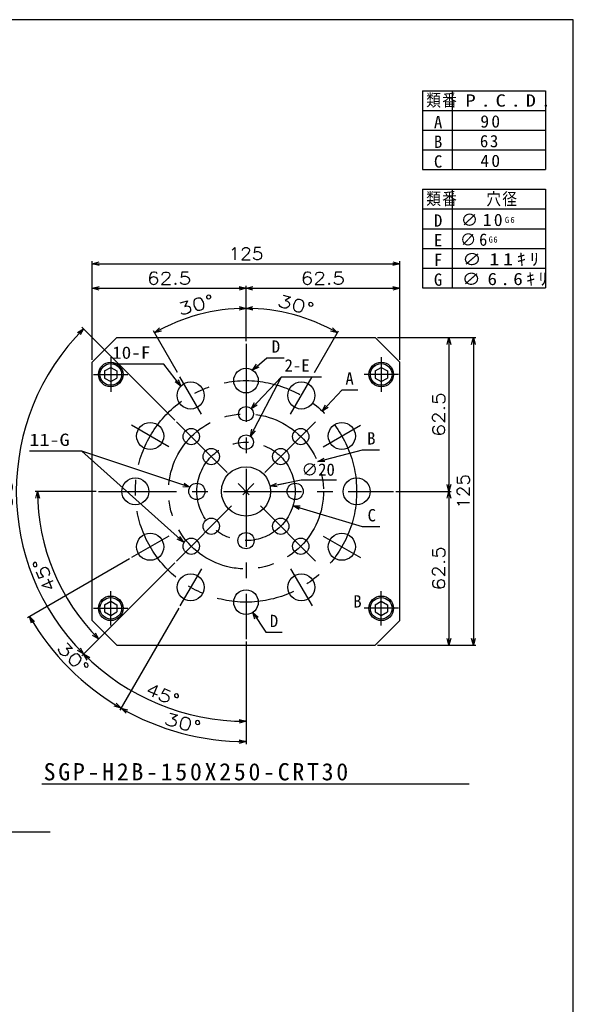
# Model space of a CAD drawing. Extents: x 0 to 1108, y 0 to 800.
# Tile 13 of 13: x 883 to 1108, y 400 to 800. Entities that reach past the tile are written whole.
import ezdxf

# ---------------------------------------------------------------- set-up
doc = ezdxf.new("R2010")
doc.units = 0
doc.linetypes.add('CENTER', pattern=[50.8, 31.75, -6.35, 6.35, -6.35])
doc.layers.get('0').update_dxf_attribs({"linetype": 'CONTINUOUS'})
doc.layers.get('DEFPOINTS').update_dxf_attribs({"linetype": 'CONTINUOUS'})
doc.layers.add('フレーム', color=151, linetype='CONTINUOUS')
doc.styles.add('MX_DIMTXSTY_2', font='txt.sh', dxfattribs={"width": 1.35, "bigfont": 'extfont'})
doc.styles.add('MX_DIMTXSTY_3', font='txt.sh', dxfattribs={"width": 1.2, "bigfont": 'extfont'})
doc.styles.add('MX_DIMTXSTY_4', font='txt.sh', dxfattribs={"width": 1.1, "bigfont": 'extfont'})
doc.styles.add('MX_DIMTXSTY_5', font='txt.sh', dxfattribs={"width": 1.25, "bigfont": 'extfont'})
doc.styles.add('MX_NOTE_STANDARD', font='txt.sh', dxfattribs={"bigfont": 'extfont'})
doc.dimstyles.new('MXDIMSTYLE', dxfattribs={"dimtxt": 2.5, "dimasz": 2.5, "dimexe": 1, "dimexo": 1, "dimgap": 1.6, "dimtad": 1, "dimdsep": 46, "dimtxsty": 'MX_NOTE_STANDARD', "dimblk1": 'OPEN30', "dimblk2": 'OPEN30', "dimsah": 1, "dimcen": 2.5, "dimadec": 0, "dimazin": 0, "dimtfac": 1, "dimtmove": 0, "dimatfit": 3, "dimldrblk": 'OPEN30', "dimfxl": 1, "dimtzin": 0, "dimarcsym": 0})

# ---------------------------------------------------------------- blocks, each defined once
blk = doc.blocks.new('_OPEN30')
at = {"color": 0, "linetype": 'ByBlock', "lineweight": -2}
for p, q in [((-1, 0.267949), (0, 0)), ((0, 0), (-1, -0.267949)), ((0, 0), (-1, 0))]:
    blk.add_line(p, q, dxfattribs=at)
blk = doc.blocks.new('*D5')
at = {"color": 22, "linetype": 'CONTINUOUS'}
for p, q in [((984.666493, 610.428496), (997.348156, 613.097896)), ((997.348156, 613.097896), (1011.710935, 613.097896)), ((984.666493, 610.428496), (990.880326, 611.736463))]:
    blk.add_line(p, q, dxfattribs=at)
at = {"layer": 'DEFPOINTS', "color": 0, "linetype": 'CONTINUOUS'}
for p in [(984.666493, 610.428496), (965.095365, 606.308912)]:
    blk.add_point(p, dxfattribs=at)
at = {"color": 22, "linetype": 'CONTINUOUS', "xscale": 2.77, "yscale": 2.77, "zscale": 2.77, "rotation": 191.886825}
blk.add_blockref('_OPEN30', (984.666493, 610.428496), dxfattribs=at)
at = {"color": 22, "linetype": 'CONTINUOUS', "insert": (1004.210935, 617.197896), "char_height": 5, "attachment_point": 5, "line_spacing_factor": 0.72}
blk.add_mtext('\\A1;∅20', dxfattribs=at)
blk = doc.blocks.new('_NONE')
at = {"color": 0, "linetype": 'ByBlock', "lineweight": -2}
blk.add_circle((0, 0), 0.25, dxfattribs=at)
blk = doc.blocks.new('*D7')
at = {"color": 22, "linetype": 'CONTINUOUS'}
for p, q in [((974.880929, 670.368704), (974.880929, 683.714528)), ((1002.75593, 656.649621), (1012.553841, 673.620101))]:
    blk.add_line(p, q, dxfattribs=at)
blk.add_arc((974.880929, 608.368704), 74.345824, 60, 90, dxfattribs=at)
at = {"layer": 'DEFPOINTS', "color": 0, "linetype": 'CONTINUOUS'}
for p in [(994.123044, 680.181255), (974.880929, 668.368704), (1001.75593, 654.91757), (974.880929, 608.368704)]:
    blk.add_point(p, dxfattribs=at)
at = {"color": 22, "linetype": 'CONTINUOUS', "xscale": 2.77, "yscale": 2.77, "zscale": 2.77}
for p, rotation in [((974.880929, 682.714528), 180), ((1012.053841, 672.754076), 330)]:
    blk.add_blockref('_OPEN30', p, dxfattribs=dict(at, rotation=rotation))
at = {"color": 22, "linetype": 'CONTINUOUS', "insert": (995.184202, 684.141551), "char_height": 5, "attachment_point": 5, "rotation": 345.00000507, "line_spacing_factor": 0.72, "style": 'MX_DIMTXSTY_2'}
blk.add_mtext('\\A1;30°', dxfattribs=at)
blk = doc.blocks.new('*D8')
at = {"color": 22, "linetype": 'CONTINUOUS'}
for p, q in [((974.880929, 670.368704), (974.880929, 683.714528)), ((947.005929, 656.649621), (937.208017, 673.620101))]:
    blk.add_line(p, q, dxfattribs=at)
blk.add_arc((974.880929, 608.368704), 74.345824, 90, 120, dxfattribs=at)
at = {"layer": 'DEFPOINTS', "color": 0, "linetype": 'CONTINUOUS'}
for p in [(955.638814, 680.181255), (974.880929, 668.368704), (948.005929, 654.91757), (974.880929, 608.368704)]:
    blk.add_point(p, dxfattribs=at)
at = {"color": 22, "linetype": 'CONTINUOUS', "xscale": 2.77, "yscale": 2.77, "zscale": 2.77}
blk.add_blockref('_OPEN30', (974.880929, 682.714528), dxfattribs=at)
at = {"color": 22, "linetype": 'CONTINUOUS', "xscale": 2.77, "yscale": 2.77, "zscale": 2.77, "rotation": 210}
blk.add_blockref('_OPEN30', (937.708017, 672.754076), dxfattribs=at)
at = {"color": 22, "linetype": 'CONTINUOUS', "insert": (954.577655, 684.141551), "char_height": 5, "attachment_point": 5, "rotation": 14.99999493, "line_spacing_factor": 0.72, "style": 'MX_DIMTXSTY_2'}
blk.add_mtext('\\A1;30°', dxfattribs=at)
blk = doc.blocks.new('*D9')
at = {"color": 22, "linetype": 'CONTINUOUS'}
for p, q in [((974.880929, 671.868704), (974.880929, 691.868704)), ((974.880929, 690.868704), (1037.380929, 690.868704)), ((1037.380929, 661.868704), (1037.380929, 691.868704))]:
    blk.add_line(p, q, dxfattribs=at)
at = {"layer": 'DEFPOINTS', "color": 0, "linetype": 'CONTINUOUS'}
for p in [(1037.380929, 690.868704), (974.880929, 670.868704), (1037.380929, 660.868704)]:
    blk.add_point(p, dxfattribs=at)
at = {"color": 22, "linetype": 'CONTINUOUS', "xscale": 2.77, "yscale": 2.77, "zscale": 2.77, "rotation": 180}
blk.add_blockref('_OPEN30', (974.880929, 690.868704), dxfattribs=at)
at = {"color": 22, "linetype": 'CONTINUOUS', "xscale": 2.77, "yscale": 2.77, "zscale": 2.77}
blk.add_blockref('_OPEN30', (1037.380929, 690.868704), dxfattribs=at)
at = {"color": 22, "linetype": 'CONTINUOUS', "insert": (1006.130929, 694.968704), "char_height": 5, "attachment_point": 5, "line_spacing_factor": 0.72, "style": 'MX_DIMTXSTY_3'}
blk.add_mtext('\\A1;62.5', dxfattribs=at)
blk = doc.blocks.new('*D10')
at = {"color": 22, "linetype": 'CONTINUOUS'}
for p, q in [((912.380929, 661.868704), (912.380929, 691.868704)), ((912.380929, 690.868704), (974.880929, 690.868704)), ((974.880929, 669.368704), (974.880929, 691.868704))]:
    blk.add_line(p, q, dxfattribs=at)
at = {"layer": 'DEFPOINTS', "color": 0, "linetype": 'CONTINUOUS'}
for p in [(974.880929, 690.868704), (974.880929, 668.368704), (912.380929, 660.868704)]:
    blk.add_point(p, dxfattribs=at)
at = {"color": 22, "linetype": 'CONTINUOUS', "xscale": 2.77, "yscale": 2.77, "zscale": 2.77, "rotation": 180}
blk.add_blockref('_OPEN30', (912.380929, 690.868704), dxfattribs=at)
at = {"color": 22, "linetype": 'CONTINUOUS', "xscale": 2.77, "yscale": 2.77, "zscale": 2.77}
blk.add_blockref('_OPEN30', (974.880929, 690.868704), dxfattribs=at)
at = {"color": 22, "linetype": 'CONTINUOUS', "insert": (943.630929, 694.968704), "char_height": 5, "attachment_point": 5, "line_spacing_factor": 0.72, "style": 'MX_DIMTXSTY_3'}
blk.add_mtext('\\A1;62.5', dxfattribs=at)
blk = doc.blocks.new('*D11')
at = {"color": 22, "linetype": 'CONTINUOUS'}
for p, q in [((912.380929, 661.868704), (912.380929, 701.868704)), ((912.380929, 700.868704), (1037.380929, 700.868704)), ((1037.380929, 661.868704), (1037.380929, 701.868704))]:
    blk.add_line(p, q, dxfattribs=at)
at = {"layer": 'DEFPOINTS', "color": 0, "linetype": 'CONTINUOUS'}
for p in [(1037.380929, 700.868704), (912.380929, 660.868704), (1037.380929, 660.868704)]:
    blk.add_point(p, dxfattribs=at)
at = {"color": 22, "linetype": 'CONTINUOUS', "xscale": 2.77, "yscale": 2.77, "zscale": 2.77, "rotation": 180}
blk.add_blockref('_OPEN30', (912.380929, 700.868704), dxfattribs=at)
at = {"color": 22, "linetype": 'CONTINUOUS', "xscale": 2.77, "yscale": 2.77, "zscale": 2.77}
blk.add_blockref('_OPEN30', (1037.380929, 700.868704), dxfattribs=at)
at = {"color": 22, "linetype": 'CONTINUOUS', "insert": (974.880929, 704.968704), "char_height": 5, "attachment_point": 5, "line_spacing_factor": 0.72, "style": 'MX_DIMTXSTY_4'}
blk.add_mtext('\\A1;125', dxfattribs=at)
blk = doc.blocks.new('*D12')
at = {"color": 22, "linetype": 'CONTINUOUS'}
for p, q in [((1038.380929, 608.368704), (1058.380929, 608.368704)), ((1057.380929, 608.368704), (1057.380929, 545.868704)), ((1028.380929, 545.868704), (1058.380929, 545.868704))]:
    blk.add_line(p, q, dxfattribs=at)
at = {"layer": 'DEFPOINTS', "color": 0, "linetype": 'CONTINUOUS'}
for p in [(1037.380929, 608.368704), (1027.380929, 545.868704), (1057.380929, 545.868704)]:
    blk.add_point(p, dxfattribs=at)
at = {"color": 22, "linetype": 'CONTINUOUS', "xscale": 2.77, "yscale": 2.77, "zscale": 2.77}
for p, rotation in [((1057.380929, 608.368704), 90), ((1057.380929, 545.868704), 270)]:
    blk.add_blockref('_OPEN30', p, dxfattribs=dict(at, rotation=rotation))
at = {"color": 22, "linetype": 'CONTINUOUS', "insert": (1053.280929, 577.118704), "char_height": 5, "attachment_point": 5, "rotation": 90, "line_spacing_factor": 0.72, "style": 'MX_DIMTXSTY_3'}
blk.add_mtext('\\A1;62.5', dxfattribs=at)
blk = doc.blocks.new('*D13')
at = {"color": 22, "linetype": 'CONTINUOUS'}
for p, q in [((1028.380929, 670.868704), (1058.380929, 670.868704)), ((1057.380929, 670.868704), (1057.380929, 608.368704)), ((1035.880929, 608.368704), (1058.380929, 608.368704))]:
    blk.add_line(p, q, dxfattribs=at)
at = {"layer": 'DEFPOINTS', "color": 0, "linetype": 'CONTINUOUS'}
for p in [(1027.380929, 670.868704), (1034.880929, 608.368704), (1057.380929, 608.368704)]:
    blk.add_point(p, dxfattribs=at)
at = {"color": 22, "linetype": 'CONTINUOUS', "xscale": 2.77, "yscale": 2.77, "zscale": 2.77}
for p, rotation in [((1057.380929, 670.868704), 90), ((1057.380929, 608.368704), 270)]:
    blk.add_blockref('_OPEN30', p, dxfattribs=dict(at, rotation=rotation))
at = {"color": 22, "linetype": 'CONTINUOUS', "insert": (1053.280929, 639.618704), "char_height": 5, "attachment_point": 5, "rotation": 90, "line_spacing_factor": 0.72, "style": 'MX_DIMTXSTY_3'}
blk.add_mtext('\\A1;62.5', dxfattribs=at)
blk = doc.blocks.new('*D14')
at = {"color": 22, "linetype": 'CONTINUOUS'}
for p, q in [((1028.380929, 670.868704), (1068.380929, 670.868704)), ((1067.380929, 670.868704), (1067.380929, 545.868704)), ((1028.380929, 545.868704), (1068.380929, 545.868704))]:
    blk.add_line(p, q, dxfattribs=at)
at = {"layer": 'DEFPOINTS', "color": 0, "linetype": 'CONTINUOUS'}
for p in [(1027.380929, 670.868704), (1027.380929, 545.868704), (1067.380929, 545.868704)]:
    blk.add_point(p, dxfattribs=at)
at = {"color": 22, "linetype": 'CONTINUOUS', "xscale": 2.77, "yscale": 2.77, "zscale": 2.77}
for p, rotation in [((1067.380929, 670.868704), 90), ((1067.380929, 545.868704), 270)]:
    blk.add_blockref('_OPEN30', p, dxfattribs=dict(at, rotation=rotation))
at = {"color": 22, "linetype": 'CONTINUOUS', "insert": (1063.280929, 608.368704), "char_height": 5, "attachment_point": 5, "rotation": 90, "line_spacing_factor": 0.72, "style": 'MX_DIMTXSTY_4'}
blk.add_mtext('\\A1;125', dxfattribs=at)
blk = doc.blocks.new('*D26')
at = {"color": 22, "linetype": 'CONTINUOUS'}
for p, q in [((913.880929, 608.368704), (889.113731, 608.368704)), ((945.889553, 579.377327), (914.234362, 547.722136))]:
    blk.add_line(p, q, dxfattribs=at)
blk.add_arc((974.880929, 608.368704), 84.767198, 180, 225, dxfattribs=at)
at = {"layer": 'DEFPOINTS', "color": 0, "linetype": 'CONTINUOUS'}
for p in [(914.880929, 608.368704), (974.880929, 608.368704), (946.59666, 580.084434), (896.56625, 575.929701)]:
    blk.add_point(p, dxfattribs=at)
at = {"color": 22, "linetype": 'CONTINUOUS', "xscale": 2.77, "yscale": 2.77, "zscale": 2.77}
for p, rotation in [((890.113731, 608.368704), 90), ((914.941468, 548.429243), 315)]:
    blk.add_blockref('_OPEN30', p, dxfattribs=dict(at, rotation=rotation))
at = {"color": 22, "linetype": 'CONTINUOUS', "insert": (892.771534, 574.377144), "char_height": 5, "attachment_point": 5, "rotation": 112.48850761, "line_spacing_factor": 0.72, "style": 'MX_DIMTXSTY_5'}
blk.add_mtext('\\A1;45°', dxfattribs=at)
blk = doc.blocks.new('*D27')
at = {"color": 22, "linetype": 'CONTINUOUS'}
for p, q in [((945.889548, 637.360085), (908.123647, 675.125986)), ((945.889548, 579.377323), (908.123647, 541.611421))]:
    blk.add_line(p, q, dxfattribs=at)
blk.add_arc((974.880929, 608.368704), 93.409054, 135, 225, dxfattribs=at)
at = {"layer": 'DEFPOINTS', "color": 0, "linetype": 'CONTINUOUS'}
for p in [(946.596655, 636.652978), (881.471875, 608.368704), (974.880929, 608.368704), (946.596655, 580.08443)]:
    blk.add_point(p, dxfattribs=at)
at = {"color": 22, "linetype": 'CONTINUOUS', "xscale": 2.77, "yscale": 2.77, "zscale": 2.77}
for p, rotation in [((908.830754, 674.418879), 45), ((908.830754, 542.318528), 315)]:
    blk.add_blockref('_OPEN30', p, dxfattribs=dict(at, rotation=rotation))
at = {"color": 22, "linetype": 'CONTINUOUS', "insert": (877.373987, 609.010417), "char_height": 5, "attachment_point": 5, "rotation": 89.62293362, "line_spacing_factor": 0.72, "style": 'MX_DIMTXSTY_2'}
blk.add_mtext('\\A1;90°', dxfattribs=at)
blk = doc.blocks.new('*D28')
at = {"color": 22, "linetype": 'CONTINUOUS'}
for p, q in [((945.889548, 579.377323), (908.123647, 541.611421)), ((974.880929, 547.368704), (974.880929, 513.95965))]:
    blk.add_line(p, q, dxfattribs=at)
blk.add_arc((974.880929, 608.368704), 93.409054, 225, 270, dxfattribs=at)
at = {"layer": 'DEFPOINTS', "color": 0, "linetype": 'CONTINUOUS'}
for p in [(974.880929, 608.368704), (946.596655, 580.08443), (974.880929, 548.368704), (939.134832, 522.069991)]:
    blk.add_point(p, dxfattribs=at)
at = {"color": 22, "linetype": 'CONTINUOUS', "xscale": 2.77, "yscale": 2.77, "zscale": 2.77, "rotation": 135}
blk.add_blockref('_OPEN30', (908.830754, 542.318528), dxfattribs=at)
at = {"color": 22, "linetype": 'CONTINUOUS', "xscale": 2.77, "yscale": 2.77, "zscale": 2.77}
blk.add_blockref('_OPEN30', (974.880929, 514.95965), dxfattribs=at)
at = {"color": 22, "linetype": 'CONTINUOUS', "insert": (941.020957, 525.727253), "char_height": 5, "attachment_point": 5, "rotation": 337.72000685, "line_spacing_factor": 0.72, "style": 'MX_DIMTXSTY_5'}
blk.add_mtext('\\A1;45°', dxfattribs=at)
blk = doc.blocks.new('*D29')
at = {"color": 22, "linetype": 'CONTINUOUS'}
for p, q in [((927.466038, 580.993704), (885.982591, 557.043224)), ((947.505929, 560.953813), (923.555449, 519.470365))]:
    blk.add_line(p, q, dxfattribs=at)
blk.add_arc((974.880929, 608.368704), 101.650959, 210, 240, dxfattribs=at)
at = {"layer": 'DEFPOINTS', "color": 0, "linetype": 'CONTINUOUS'}
for p in [(974.880929, 608.368704), (928.332063, 581.493704), (948.005929, 561.819838), (903.002846, 536.490621)]:
    blk.add_point(p, dxfattribs=at)
at = {"color": 22, "linetype": 'CONTINUOUS', "xscale": 2.77, "yscale": 2.77, "zscale": 2.77}
for p, rotation in [((886.848616, 557.543224), 120), ((924.055449, 520.336391), 330)]:
    blk.add_blockref('_OPEN30', p, dxfattribs=dict(at, rotation=rotation))
at = {"color": 22, "linetype": 'CONTINUOUS', "insert": (904.562866, 540.755394), "char_height": 5, "attachment_point": 5, "rotation": 313.87663057, "line_spacing_factor": 0.72, "style": 'MX_DIMTXSTY_2'}
blk.add_mtext('\\A1;30°', dxfattribs=at)
blk = doc.blocks.new('*D30')
at = {"color": 22, "linetype": 'CONTINUOUS'}
for p, q in [((947.505929, 560.953813), (923.555449, 519.470365)), ((974.880929, 547.368703), (974.880929, 505.717744))]:
    blk.add_line(p, q, dxfattribs=at)
blk.add_arc((974.880929, 608.368704), 101.650959, 240, 270, dxfattribs=at)
at = {"layer": 'DEFPOINTS', "color": 0, "linetype": 'CONTINUOUS'}
for p in [(974.880929, 608.368704), (948.005929, 561.819838), (974.880929, 548.368703), (948.571725, 510.181417)]:
    blk.add_point(p, dxfattribs=at)
at = {"color": 22, "linetype": 'CONTINUOUS', "xscale": 2.77, "yscale": 2.77, "zscale": 2.77, "rotation": 150}
blk.add_blockref('_OPEN30', (924.055449, 520.336391), dxfattribs=at)
at = {"color": 22, "linetype": 'CONTINUOUS', "xscale": 2.77, "yscale": 2.77, "zscale": 2.77}
blk.add_blockref('_OPEN30', (974.880929, 506.717744), dxfattribs=at)
at = {"color": 22, "linetype": 'CONTINUOUS', "insert": (949.130154, 514.277858), "char_height": 5, "attachment_point": 5, "rotation": 344.69406172, "line_spacing_factor": 0.72, "style": 'MX_DIMTXSTY_2'}
blk.add_mtext('\\A1;30°', dxfattribs=at)

msp = doc.modelspace()

# ---------------------------------------------------------------- linework, layer by layer
at = {"layer": 'フレーム', "color": 253, "linetype": 'CONTINUOUS'}
for p, q in [((1108, 800), (0, 800)), ((1108, 0), (1108, 800))]:
    msp.add_line(p, q, dxfattribs=at)
at = {"layer": 'フレーム', "color": 7, "linetype": 'CONTINUOUS'}
for p, q in [((1046.689, 771.099), (1096.689, 771.099)), ((1046.689, 771.099), (1046.689, 739.099)), ((1058.689, 771.099), (1058.689, 739.099)), ((1096.689, 771.099), (1096.689, 739.099)), ((1046.689, 763.099), (1096.689, 763.099)), ((1046.689, 755.099), (1096.689, 755.099)), ((1046.689, 747.099), (1096.689, 747.099)), ((1046.689, 739.099), (1096.689, 739.099)), ((1046.689, 731.099), (1046.689, 691.099)), ((1046.689, 731.099), (1096.689, 731.099)), ((1058.689, 731.099), (1058.689, 691.099)), ((1096.689, 731.099), (1096.689, 691.099)), ((1046.689, 723.099), (1096.689, 723.099)), ((1046.689, 715.099), (1096.689, 715.099)), ((1046.689, 707.099), (1096.689, 707.099)), ((1046.689, 699.099), (1096.689, 699.099)), ((1046.689, 691.099), (1096.689, 691.099))]:
    msp.add_line(p, q, dxfattribs=at)
at = {"layer": 'フレーム', "color": 254, "linetype": 'CONTINUOUS'}
for p, q in [((922.381, 670.869), (912.381, 660.869)), ((922.381, 670.869), (1027.381, 670.869)), ((1027.381, 670.869), (1037.381, 660.869)), ((912.381, 555.869), (912.381, 660.869)), ((1037.381, 555.869), (1037.381, 660.869)), ((917.381, 657.312), (919.881, 658.755)), ((917.381, 657.312), (917.381, 654.425)), ((919.881, 658.755), (922.381, 657.312)), ((922.381, 657.312), (922.381, 654.425)), ((1027.381, 657.312), (1029.881, 658.755)), ((1027.381, 657.312), (1027.381, 654.425)), ((1029.881, 658.755), (1032.381, 657.312)), ((1032.381, 657.312), (1032.381, 654.425)), ((917.381, 654.425), (919.881, 652.982)), ((919.881, 652.982), (922.381, 654.425)), ((1027.381, 654.425), (1029.881, 652.982)), ((1029.881, 652.982), (1032.381, 654.425)), ((917.381, 562.312), (919.881, 563.755)), ((917.381, 562.312), (917.381, 559.425)), ((919.881, 563.755), (922.381, 562.312)), ((922.381, 562.312), (922.381, 559.425)), ((1027.381, 562.312), (1029.881, 563.755)), ((1027.381, 562.312), (1027.381, 559.425)), ((1029.881, 563.755), (1032.381, 562.312)), ((1032.381, 562.312), (1032.381, 559.425)), ((917.381, 559.425), (919.881, 557.982)), ((919.881, 557.982), (922.381, 559.425)), ((1027.381, 559.425), (1029.881, 557.982)), ((1029.881, 557.982), (1032.381, 559.425)), ((922.381, 545.869), (912.381, 555.869)), ((1027.381, 545.869), (1037.381, 555.869)), ((922.381, 545.869), (1027.381, 545.869))]:
    msp.add_line(p, q, dxfattribs=at)
at = {"layer": 'フレーム', "color": 22, "linetype": 'CENTER'}
for p, q in [((974.881, 668.369), (974.881, 548.369)), ((919.881, 662.869), (919.881, 648.869)), ((1029.881, 662.869), (1029.881, 648.869)), ((912.881, 655.869), (926.881, 655.869)), ((956.756, 639.762), (948.006, 654.918)), ((993.006, 639.762), (1001.756, 654.918)), ((1036.881, 655.869), (1022.881, 655.869)), ((1003.165, 580.084), (946.597, 636.653)), ((946.597, 580.084), (1003.165, 636.653)), ((943.488, 626.494), (928.332, 635.244)), ((1006.274, 626.494), (1021.43, 635.244)), ((914.881, 608.369), (1034.881, 608.369)), ((943.488, 590.244), (928.332, 581.494)), ((1006.274, 590.244), (1021.43, 581.494)), ((956.756, 576.975), (948.006, 561.82)), ((993.006, 576.975), (1001.756, 561.82)), ((919.881, 553.869), (919.881, 567.869)), ((1029.881, 553.869), (1029.881, 567.869)), ((912.881, 560.869), (926.881, 560.869)), ((1036.881, 560.869), (1022.881, 560.869))]:
    msp.add_line(p, q, dxfattribs=at)
at = {"layer": 'フレーム', "color": 22, "linetype": 'CONTINUOUS'}
for p, q in [((891.801, 489.571), (1065.608, 489.571)), ((846.197, 470.095), (895.195, 470.095))]:
    msp.add_line(p, q, dxfattribs=at)
at = {"layer": 'フレーム', "color": 254, "linetype": 'CONTINUOUS'}
for centre, radius in [((919.881, 655.869), 5), ((919.881, 655.869), 4.4), ((1029.881, 655.869), 5), ((1029.881, 655.869), 4.4), ((974.881, 653.369), 5), ((952.381, 647.34), 5.5), ((997.381, 647.34), 5.5), ((974.881, 639.869), 3), ((935.91, 630.869), 5.5), ((1013.852, 630.869), 5.5), ((952.607, 630.643), 3.3), ((997.155, 630.643), 3.3), ((974.881, 628.369), 3), ((960.739, 622.511), 3.3), ((989.023, 622.511), 3.3), ((974.881, 608.369), 10), ((929.881, 608.369), 5.5), ((1019.881, 608.369), 5.5), ((954.881, 608.369), 3.3), ((994.881, 608.369), 3.3), ((960.739, 594.227), 3.3), ((989.023, 594.227), 3.3), ((935.91, 585.869), 5.5), ((952.607, 586.095), 3.3), ((974.881, 588.369), 3.3), ((997.155, 586.095), 3.3), ((1013.852, 585.869), 5.5), ((952.381, 569.398), 5.5), ((997.381, 569.398), 5.5), ((974.881, 563.369), 5), ((919.881, 560.869), 5), ((919.881, 560.869), 4.4), ((1029.881, 560.869), 5), ((1029.881, 560.869), 4.4)]:
    msp.add_circle(centre, radius, dxfattribs=at)
at = {"layer": 'フレーム', "color": 22, "linetype": 'CENTER'}
for radius in [45, 31.5, 20]:
    msp.add_circle((974.881, 608.369), radius, dxfattribs=at)

# ---------------------------------------------------------------- texts
at = {"layer": 'フレーム', "color": 7, "linetype": 'CONTINUOUS', "char_height": 5, "attachment_point": 1, "line_spacing_factor": 0.72}
for s, insert in [('\\T1.095445;\\W0.912871;\\A1;類番', (1048.186, 769.783)), ('\\T1.469694;\\W1.224745;\\A1;P.C.D.', (1064.125, 769.674)), ('\\T1.200000;\\A1;A', (1051.309, 760.909)), ('\\T1.253359;\\W1.044466;\\A1;90', (1070.198, 761.174)), ('\\T1.200000;\\A1;B', (1051.309, 752.909)), ('\\T1.200000;\\A1;63', (1070, 753.174)), ('\\T1.200000;\\A1;C', (1051.309, 744.909)), ('\\T1.253359;\\W1.044466;\\A1;40', (1070.198, 745.174)), ('\\T1.095445;\\W0.912871;\\A1;類番', (1048.186, 729.783)), ('\\T1.095445;\\W0.912871;\\A1;穴径', (1072.645, 729.674)), ('\\T1.200000;\\A1;D', (1051.309, 720.909)), ('\\T1.257448;\\W1.047874;\\A1;∅10{\\A1;\\H0.50x;G6}{\\A1;\\H0.50x;\\S^ ;}', (1062.214, 721.174)), ('\\T1.200000;\\A1;E', (1051.309, 712.909)), ('\\T1.172410;\\W0.977008;\\A1;∅6{\\A1;\\H0.50x;G6}', (1061.902, 713.174)), ('\\T1.200000;\\A1;F', (1051.309, 704.909)), ('\\T1.399482;\\W1.166235;\\A1;∅11ｷﾘ', (1062.803, 705.174)), ('\\T1.200000;\\A1;G', (1051.309, 696.909)), ('\\T1.359286;\\W1.132738;\\A1;∅6.6ｷﾘ', (1062.628, 697.174))]:
    msp.add_mtext(s, dxfattribs=dict(at, insert=insert))
at = {"layer": 'フレーム', "color": 22, "linetype": 'CONTINUOUS', "line_spacing_factor": 0.72}
for s, insert, char_height, attachment_point in [('\\A1;D', (985.359, 667.215), 5, 4), ('\\W1.142857;\\A1;10-F', (920.433, 664.703), 5, 4), ('\\A1;2-E', (990.555, 659.562), 5, 4), ('\\A1;A', (1015.309, 654.201), 5, 4), ('\\A1;B', (1024.139, 629.919), 5, 4), ('\\W1.200000;\\A1;11-G', (886.797, 629.307), 5, 4), ('\\A1;C', (1024.323, 598.646), 5, 4), ('\\A1;D', (984.575, 555.727), 5, 4), ('\\T1.224542;\\W1.020452;\\A1;SGP-H2B-150X250-CRT30', (892.573, 497.975), 7, 1)]:
    msp.add_mtext(s, dxfattribs=dict(at, insert=insert, char_height=char_height, attachment_point=attachment_point))
at = {"layer": 'フレーム', "color": 230, "linetype": 'CONTINUOUS', "insert": (1018.5, 566.186), "char_height": 5, "attachment_point": 1, "line_spacing_factor": 0.72}
msp.add_mtext('\\T1.200000;\\A1;B', dxfattribs=at)

# ---------------------------------------------------------------- dimensions: what is measured, and where the dimension line sits
at = {"layer": 'フレーム', "color": 22, "linetype": 'CONTINUOUS'}
for base, p1, p2, override, picture, middle in [((1037.381, 700.869), (912.381, 660.869), (1037.381, 660.869), {"dimtxt": 5, "dimasz": 2.77, "dimtxsty": 'MX_DIMTXSTY_4', "dimtzin": 8}, '*D11', (974.881, 700.869)), ((974.881, 690.869), (912.381, 660.869), (974.881, 668.369), {"dimtxt": 5, "dimasz": 2.77, "dimtxsty": 'MX_DIMTXSTY_3', "dimtzin": 8}, '*D10', (943.631, 690.869)), ((1037.381, 690.869), (974.881, 670.869), (1037.381, 660.869), {"dimtxt": 5, "dimasz": 2.77, "dimtxsty": 'MX_DIMTXSTY_3', "dimtzin": 8}, '*D9', (1006.131, 690.869))]:
    dim = msp.add_linear_dim(base=base, p1=p1, p2=p2, text='\\A1;<>', dimstyle='MXDIMSTYLE', override=override, dxfattribs=at)
    dim.commit()
    dim.dimension.update_dxf_attribs({"geometry": picture, "text_midpoint": middle, "dimtype": 128})
for base, p1, p2, override, picture, middle in [((955.639, 680.181), (974.881, 668.369), (948.006, 654.918), {"dimtxt": 5, "dimasz": 2.77, "dimexo": 2, "dimtxsty": 'MX_DIMTXSTY_2', "dimadec": 2, "dimazin": 2, "dimtzin": 8}, '*D8', (955.639, 680.181)), ((994.123, 680.181), (1001.756, 654.918), (974.881, 668.369), {"dimtxt": 5, "dimasz": 2.77, "dimexo": 2, "dimtxsty": 'MX_DIMTXSTY_2', "dimadec": 2, "dimazin": 2, "dimtzin": 8}, '*D7', (994.123, 680.181)), ((881.472, 608.369), (946.597, 636.653), (946.597, 580.084), {"dimtxt": 5, "dimasz": 2.77, "dimtxsty": 'MX_DIMTXSTY_2', "dimadec": 2, "dimazin": 2, "dimtzin": 8}, '*D27', (881.474, 608.983)), ((903.003, 536.491), (928.332, 581.494), (948.006, 561.82), {"dimtxt": 5, "dimasz": 2.77, "dimtxsty": 'MX_DIMTXSTY_2', "dimadec": 2, "dimazin": 2, "dimtzin": 8}, '*D29', (901.607, 537.914)), ((896.566, 575.93), (914.881, 608.369), (946.597, 580.084), {"dimtxt": 5, "dimasz": 2.77, "dimtxsty": 'MX_DIMTXSTY_5', "dimadec": 2, "dimazin": 2, "dimtzin": 8}, '*D26', (896.56, 575.945)), ((939.135, 522.07), (946.597, 580.084), (974.881, 548.369), {"dimtxt": 5, "dimasz": 2.77, "dimtxsty": 'MX_DIMTXSTY_5', "dimadec": 2, "dimazin": 2, "dimtzin": 8}, '*D28', (939.467, 521.933)), ((948.572, 510.181), (948.006, 561.82), (974.881, 548.369), {"dimtxt": 5, "dimasz": 2.77, "dimtxsty": 'MX_DIMTXSTY_2', "dimadec": 2, "dimazin": 2, "dimtzin": 8}, '*D30', (948.048, 510.323))]:
    dim = msp.add_angular_dim_3p(base=base, center=(974.881, 608.369), p1=p1, p2=p2, text='\\A1;<>', dimstyle='MXDIMSTYLE', override=override, dxfattribs=at)
    dim.commit()
    dim.dimension.update_dxf_attribs({"geometry": picture, "text_midpoint": middle, "dimtype": 133})
for base, p1, p2, override, picture, middle in [((1057.381, 608.369), (1027.381, 670.869), (1034.881, 608.369), {"dimtxt": 5, "dimasz": 2.77, "dimtxsty": 'MX_DIMTXSTY_3', "dimtzin": 8}, '*D13', (1057.381, 639.619)), ((1067.381, 545.869), (1027.381, 670.869), (1027.381, 545.869), {"dimtxt": 5, "dimasz": 2.77, "dimtxsty": 'MX_DIMTXSTY_4', "dimtzin": 8}, '*D14', (1067.381, 608.369)), ((1057.381, 545.869), (1037.381, 608.369), (1027.381, 545.869), {"dimtxt": 5, "dimasz": 2.77, "dimtxsty": 'MX_DIMTXSTY_3', "dimtzin": 8}, '*D12', (1057.381, 577.119))]:
    dim = msp.add_linear_dim(base=base, p1=p1, p2=p2, angle=90, text='\\A1;<>', dimstyle='MXDIMSTYLE', override=override, dxfattribs=at)
    dim.commit()
    dim.dimension.update_dxf_attribs({"geometry": picture, "text_midpoint": middle, "dimtype": 128})
dim = msp.add_diameter_dim_2p(p1=(965.095, 606.309), p2=(984.666, 610.428), text='\\A1;<>', dimstyle='MXDIMSTYLE', override={"dimtxt": 5, "dimasz": 2.77, "dimtih": 1, "dimtoh": 1, "dimblk1": 'NONE', "dimcen": 0, "dimtofl": 0, "dimtzin": 8}, dxfattribs=at)
dim.commit()
dim.dimension.update_dxf_attribs({"geometry": '*D5', "text_midpoint": (1004.211, 613.098), "dimtype": 131})

# ---------------------------------------------------------------- leaders
for points in [[(948.414, 651.15), (941.481, 660.103), (920.433, 660.103)], [(977.481, 657.639), (983.348, 662.615), (990.359, 662.615)], [(977.049, 641.942), (989.265, 654.962), (1005.555, 654.962)], [(1005.862, 641.006), (1014.021, 649.601), (1020.309, 649.601)], [(952.074, 610.103), (908.161, 624.707), (886.797, 624.707)], [(949.433, 587.698), (908.161, 624.707)], [(1004.139, 620.474), (1022.299, 625.319), (1029.139, 625.319)], [(994.02, 602.565), (1022.115, 594.046), (1029.323, 594.046)], [(977.623, 559.188), (982.911, 551.127), (989.575, 551.127)]]:
    msp.add_leader(points, dimstyle='MXDIMSTYLE', override={"dimasz": 2.77}, dxfattribs=at)
at = {"layer": 'フレーム', "color": 7, "linetype": 'CONTINUOUS'}
msp.add_leader([(976.651, 630.81), (989.265, 654.962)], dimstyle='MXDIMSTYLE', override={"dimasz": 2.77}, dxfattribs=at)

doc.saveas('drawing.dxf')
